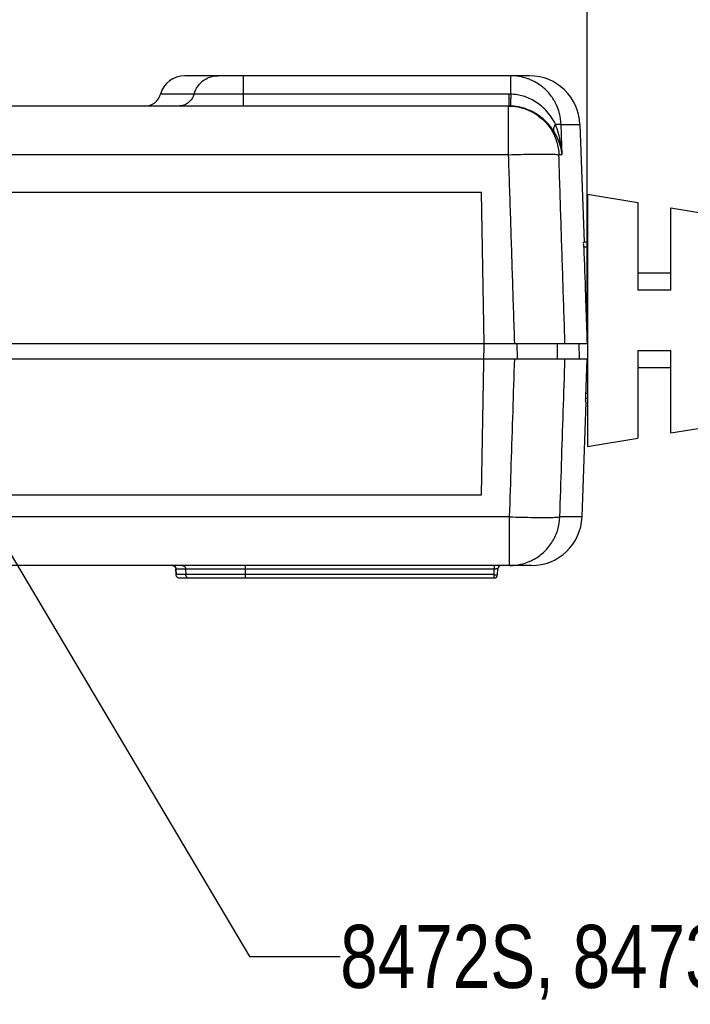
# Model space of a CAD drawing. Header units: inches. Extents: x 0 to 34, y 0 to 22.
# Tile 41 of 60: x 21 to 22.3, y 5 to 6.9. Entities that reach past the tile are written whole.
import ezdxf

# ---------------------------------------------------------------- set-up
doc = ezdxf.new("R2010")
doc.units = ezdxf.units.IN
doc.header["$LTSCALE"] = 1.87
doc.header["$MEASUREMENT"] = 0
doc.layers.get('0').update_dxf_attribs({"linetype": 'CONTINUOUS'})
doc.layers.add('DETAIL', color=7, linetype='CONTINUOUS')
doc.layers.add('DIMENSIONS', color=7, linetype='CONTINUOUS')
doc.styles.get("Standard").update_dxf_attribs({"font": 'txt', "width": 0.8})
doc.dimstyles.new('DIMSTYLE_1', dxfattribs={"dimtxt": 0.125, "dimasz": 0.18, "dimexe": 0.18, "dimexo": 0.0625, "dimgap": 0.09, "dimtad": 0, "dimtih": 1, "dimtoh": 1, "dimdec": 3, "dimzin": 4, "dimdsep": 46, "dimtxsty": 'STANDARD', "dimblk": '_FILLED', "dimblk1": '_FILLED', "dimblk2": '_FILLED', "dimcen": 0.09, "dimadec": 0, "dimazin": 0, "dimtp": 0.001, "dimtm": 0.001, "dimtfac": 1, "dimtdec": 3, "dimtofl": 0, "dimtmove": 0, "dimatfit": 3, "dimldrblk": '_FILLED', "dimfxl": 1, "dimtolj": 1, "dimtzin": 4, "dimarcsym": 0})

# ---------------------------------------------------------------- blocks, each defined once
blk = doc.blocks.new('*D18')
at = {"layer": 'DIMENSIONS', "color": 2, "linetype": 'CONTINUOUS'}
blk.add_line((22.085, 6.3492), (22.085, 7.5052), dxfattribs=at)
at = {"layer": 'DIMENSIONS', "color": 2, "linetype": 'CONTINUOUS', "width": 0.8}
for s, p in [(']', (22.1475, 8.7927)), ('78.13', (22.1475, 8.2927)), ('[', (22.1475, 8.1927)), ('3.076', (22.1475, 7.5677))]:
    blk.add_text(s, height=0.125, rotation=90, dxfattribs=at).set_placement(p)
blk = doc.blocks.new('_FILLED')
at = {"color": 0, "linetype": 'BYBLOCK'}
blk.add_solid([(0, 0), (-1, 0.174), (-1, -0.174)], dxfattribs=at)

msp = doc.modelspace()

# ---------------------------------------------------------------- linework, layer by layer
at = {"color": 7, "linetype": 'CONTINUOUS'}
for p, q in [((21.9708, 6.8177), (21.2873, 6.8177)), ((21.403, 6.8177), (21.403, 6.7577)), ((21.9338, 6.7811), (21.9338, 6.8177)), ((21.3057, 6.7811), (21.2391, 6.7811)), ((21.9301, 6.7811), (21.403, 6.7811)), ((21.9301, 6.7811), (21.9301, 6.7577)), ((21.9294, 6.7577), (19.2424, 6.7577)), ((21.9294, 6.6612), (21.9294, 6.7577)), ((22.0336, 6.7212), (22.0708, 6.7212)), ((22.0708, 6.7212), (22.0789, 6.4877)), ((21.9294, 6.6612), (19.2424, 6.6612)), ((22.0355, 6.6612), (22.0291, 6.6612)), ((19.2959, 6.5867), (21.8759, 6.5867)), ((21.8812, 6.2867), (21.8759, 6.5867)), ((22.0859, 6.5827), (22.0859, 6.0827)), ((22.0859, 6.5827), (22.1859, 6.5663)), ((22.1859, 6.5663), (22.1859, 6.3927)), ((22.2509, 6.3927), (22.2509, 6.5557)), ((22.2509, 6.5557), (22.4709, 6.5197)), ((22.0782, 6.4877), (22.0782, 6.4877)), ((22.0859, 6.4877), (22.0789, 6.4877)), ((22.0859, 6.4777), (22.0784, 6.4777)), ((22.2509, 6.4264), (22.1859, 6.4264)), ((22.2509, 6.3927), (22.1859, 6.3927)), ((20.8425, 6.2867), (22.085, 6.2867)), ((21.8759, 5.9867), (21.8812, 6.2867)), ((21.9456, 6.2867), (21.9461, 6.2567)), ((22.0254, 6.2867), (22.0259, 6.2567)), ((22.0701, 6.2567), (22.0695, 6.2867)), ((22.1859, 6.2727), (22.1859, 6.099)), ((22.1859, 6.2727), (22.2509, 6.2727)), ((22.2509, 6.1097), (22.2509, 6.2727)), ((20.8431, 6.2567), (22.0851, 6.2567)), ((22.0824, 6.1805), (22.0851, 6.2567)), ((22.2509, 6.2389), (22.1859, 6.2389)), ((22.075, 5.9432), (22.0829, 6.1707)), ((22.0822, 6.1707), (22.0829, 6.1707)), ((22.0859, 6.1777), (22.0823, 6.1777)), ((22.0859, 6.1877), (22.0827, 6.1877)), ((22.2509, 6.1097), (22.4709, 6.1457)), ((22.0859, 6.0827), (22.1859, 6.099)), ((19.2959, 5.9867), (21.8759, 5.9867)), ((21.9314, 5.9432), (19.2404, 5.9432)), ((21.9314, 5.8467), (21.9314, 5.9432)), ((22.075, 5.9432), (22.031, 5.9432)), ((21.975, 5.8467), (19.1968, 5.8467)), ((21.267, 5.8452), (21.2686, 5.8434)), ((21.2691, 5.8427), (21.2698, 5.8398)), ((21.2698, 5.8398), (21.27, 5.8285)), ((21.2701, 5.8286), (21.2698, 5.8398)), ((21.2698, 5.8398), (21.2698, 5.8398)), ((21.9008, 5.8398), (21.2698, 5.8398)), ((21.2891, 5.8398), (21.2892, 5.8286)), ((21.4079, 5.8217), (21.4079, 5.8467)), ((21.9006, 5.8286), (21.9008, 5.8398)), ((21.9008, 5.8467), (21.9008, 5.8398)), ((21.9076, 5.8286), (21.9078, 5.8398)), ((21.27, 5.8286), (21.2701, 5.8286)), ((21.9006, 5.8286), (21.2701, 5.8286)), ((21.9006, 5.8217), (21.277, 5.8217)), ((21.9006, 5.8217), (21.9006, 5.8286))]:
    msp.add_line(p, q, dxfattribs=at)
msp.add_lwpolyline([(21.2628, 5.8467), (21.264, 5.8466), (21.2655, 5.8461), (21.2673, 5.845), (21.2691, 5.8427)], dxfattribs=at)
for centre, radius, start, end in [((21.2873, 6.7677), 0.05, 90, 164.4373), ((21.9708, 6.7177), 0.1, 2, 90), ((21.2083, 6.7897), 0.032, 270, 344.4373), ((21.975, 5.9467), 0.1, 270, 358), ((21.9148, 5.8397), 0.007, 89.9996, 179), ((21.9006, 5.8287), 0.007, 270, 359)]:
    msp.add_arc(centre, radius, start, end, dxfattribs=at)
for points, knots in [([(21.3057, 6.7811), (21.3068, 6.7852), (21.3102, 6.7933), (21.3182, 6.8036), (21.3285, 6.8116), (21.3405, 6.8165), (21.3492, 6.8177), (21.3534, 6.8177)], [0, 0, 0, 0, 0.200777, 0.401163, 0.601105, 0.800663, 1, 1, 1, 1]), ([(21.9674, 6.8119), (21.9635, 6.8132), (21.9525, 6.8164), (21.9411, 6.8177), (21.9338, 6.8177)], [0, 0, 0, 0, 0.359234, 1, 1, 1, 1]), ([(22.0336, 6.7212), (22.0333, 6.7285), (22.0312, 6.743), (22.0234, 6.7637), (22.0113, 6.7821), (21.9954, 6.7974), (21.9805, 6.8065), (21.9712, 6.8104), (21.9687, 6.8114)], [0, 0, 0, 0, 0.186121, 0.372165, 0.558213, 0.744171, 0.930272, 1, 1, 1, 1]), ([(21.3057, 6.7811), (21.3048, 6.7778), (21.3018, 6.7714), (21.2947, 6.7638), (21.2854, 6.7588), (21.2785, 6.7577), (21.2751, 6.7577)], [0, 0, 0, 0, 0.250917, 0.501195, 0.750807, 1, 1, 1, 1]), ([(21.403, 6.7811), (21.398, 6.7811), (21.3874, 6.7811), (21.3711, 6.7811), (21.3546, 6.7811), (21.3393, 6.7811), (21.3263, 6.7811), (21.3164, 6.7811), (21.3099, 6.7811), (21.3067, 6.7811), (21.3057, 6.7811)], [0, 0, 0, 0, 0.154586, 0.326347, 0.500927, 0.663167, 0.799874, 0.902215, 0.967572, 1, 1, 1, 1]), ([(21.9338, 6.7811), (21.9331, 6.7811), (21.9319, 6.7811), (21.9307, 6.7811), (21.9301, 6.7811)], [0, 0, 0, 0, 0.499848, 1, 1, 1, 1]), ([(21.9338, 6.7811), (21.9337, 6.7779), (21.9333, 6.7725), (21.9336, 6.7647), (21.9324, 6.761), (21.9334, 6.7578), (21.9329, 6.7576)], [0, 0, 0, 0, 0.400278, 0.720678, 0.927774, 1, 1, 1, 1]), ([(22.0222, 6.7218), (22.0197, 6.7268), (22.014, 6.7365), (22.0036, 6.7493), (21.992, 6.76), (21.9799, 6.7682), (21.9677, 6.7742), (21.9558, 6.7782), (21.9445, 6.7804), (21.9372, 6.781), (21.9338, 6.7811)], [0, 0, 0, 0, 0.150218, 0.300486, 0.440576, 0.57126, 0.69262, 0.804261, 0.906448, 1, 1, 1, 1]), ([(21.9294, 6.7577), (21.9379, 6.7577), (21.955, 6.7555), (21.9788, 6.7458), (21.9995, 6.7304), (22.0155, 6.7102), (22.026, 6.6867), (22.0288, 6.6697), (22.0291, 6.6612)], [0, 0, 0, 0, 0.166436, 0.332933, 0.499536, 0.666261, 0.833097, 1, 1, 1, 1]), ([(21.9329, 6.7576), (21.9324, 6.7576), (21.9315, 6.7577), (21.9305, 6.7577), (21.9301, 6.7577)], [0, 0, 0, 0, 0.499995, 1, 1, 1, 1]), ([(22.0191, 6.7074), (22.016, 6.7122), (22.0093, 6.7212), (21.9977, 6.7327), (21.9856, 6.7416), (21.9737, 6.7481), (21.9624, 6.7526), (21.9518, 6.7555), (21.9421, 6.7571), (21.9358, 6.7576), (21.9329, 6.7576)], [0, 0, 0, 0, 0.164781, 0.324882, 0.468971, 0.598701, 0.715327, 0.819945, 0.91423, 1, 1, 1, 1]), ([(22.0222, 6.7218), (22.0211, 6.7201), (22.0193, 6.7169), (22.0181, 6.7119), (22.0185, 6.7087), (22.0191, 6.7074)], [0, 0, 0, 0, 0.393852, 0.722615, 1, 1, 1, 1]), ([(22.0222, 6.7218), (22.0241, 6.7218), (22.0273, 6.7218), (22.0311, 6.7215), (22.033, 6.7214), (22.0336, 6.7212)], [0, 0, 0, 0, 0.502498, 0.84031, 1, 1, 1, 1]), ([(22.0355, 6.6612), (22.035, 6.6686), (22.0333, 6.6828), (22.0288, 6.7031), (22.0245, 6.7158), (22.0222, 6.7218)], [0, 0, 0, 0, 0.35723, 0.690184, 1, 1, 1, 1]), ([(22.0355, 6.6612), (22.0352, 6.6712), (22.0346, 6.6912), (22.0339, 6.7112), (22.0336, 6.7212)], [0, 0, 0, 0, 0.499991, 1, 1, 1, 1]), ([(22.0355, 6.6612), (22.0349, 6.6669), (22.0328, 6.6779), (22.0271, 6.6935), (22.022, 6.7029), (22.0191, 6.7074)], [0, 0, 0, 0, 0.347799, 0.679923, 1, 1, 1, 1]), ([(21.9294, 6.6612), (21.9376, 6.6615), (21.9535, 6.6618), (21.9761, 6.6623), (21.9958, 6.6625), (22.0115, 6.6623), (22.0222, 6.6621), (22.0274, 6.6615), (22.0291, 6.6612)], [0, 0, 0, 0, 0.245586, 0.477596, 0.680111, 0.840732, 0.949497, 1, 1, 1, 1]), ([(21.9415, 6.2867), (21.9402, 6.3283), (21.9375, 6.4115), (21.9335, 6.5363), (21.9308, 6.6195), (21.9294, 6.6612)], [0, 0, 0, 0, 0.333285, 0.666618, 1, 1, 1, 1]), ([(22.0412, 6.2867), (22.0398, 6.3283), (22.0371, 6.4115), (22.0331, 6.5363), (22.0304, 6.6195), (22.0291, 6.6612)], [0, 0, 0, 0, 0.333285, 0.666618, 1, 1, 1, 1]), ([(22.0784, 6.4778), (22.0784, 6.4791), (22.0784, 6.4813), (22.078, 6.4846), (22.0785, 6.4861), (22.0779, 6.4877), (22.0782, 6.4877)], [0, 0, 0, 0, 0.382142, 0.707541, 0.924662, 1, 1, 1, 1]), ([(22.0784, 6.4778), (22.0795, 6.446), (22.0812, 6.3976), (22.0829, 6.3491), (22.0834, 6.3326)], [0, 0, 0, 0, 0.65804, 1, 1, 1, 1]), ([(21.9314, 5.9432), (21.9325, 5.978), (21.9348, 6.0477), (21.9382, 6.1522), (21.9404, 6.2218), (21.9415, 6.2567)], [0, 0, 0, 0, 0.333374, 0.666707, 1, 1, 1, 1]), ([(22.031, 5.9432), (22.0322, 5.978), (22.0344, 6.0477), (22.0378, 6.1522), (22.0401, 6.2218), (22.0412, 6.2567)], [0, 0, 0, 0, 0.333374, 0.666707, 1, 1, 1, 1]), ([(22.0822, 6.1707), (22.0819, 6.1707), (22.0825, 6.1722), (22.082, 6.1737), (22.0823, 6.176), (22.0823, 6.1774), (22.0823, 6.1778)], [0, 0, 0, 0, 0.104281, 0.404816, 0.855228, 1, 1, 1, 1]), ([(21.9314, 5.9432), (21.9396, 5.9429), (21.9555, 5.9425), (21.9781, 5.942), (21.9979, 5.9419), (22.0136, 5.9419), (22.024, 5.9425), (22.0295, 5.9425), (22.031, 5.9432)], [0, 0, 0, 0, 0.246954, 0.478644, 0.680821, 0.841064, 0.949581, 1, 1, 1, 1]), ([(21.9716, 5.8552), (21.9746, 5.8565), (21.9851, 5.8618), (22.0015, 5.874), (22.0176, 5.8942), (22.028, 5.9178), (22.0308, 5.9347), (22.031, 5.9432)], [0, 0, 0, 0, 0.086865, 0.315369, 0.543924, 0.772631, 1, 1, 1, 1]), ([(21.266, 5.8459), (21.2661, 5.8459), (21.2664, 5.8457), (21.2666, 5.8456), (21.2667, 5.8455)], [0, 0, 0, 0, 0.442154, 1, 1, 1, 1]), ([(21.2821, 5.8467), (21.2833, 5.8467), (21.2857, 5.846), (21.2884, 5.8434), (21.289, 5.841), (21.2891, 5.8398)], [0, 0, 0, 0, 0.332077, 0.665403, 1, 1, 1, 1]), ([(21.9078, 5.8398), (21.9078, 5.8399), (21.9074, 5.8398), (21.907, 5.8399), (21.9061, 5.8398), (21.9051, 5.8399), (21.9038, 5.8398), (21.9023, 5.8398), (21.9013, 5.8398), (21.9008, 5.8398)], [0, 0, 0, 0, 0.024677, 0.097368, 0.214812, 0.372474, 0.563703, 0.777522, 1, 1, 1, 1]), ([(21.9314, 5.8467), (21.9399, 5.8467), (21.9532, 5.8484), (21.9658, 5.8527), (21.9701, 5.8545)], [0, 0, 0, 0, 0.642671, 1, 1, 1, 1]), ([(21.277, 5.8217), (21.276, 5.8217), (21.2738, 5.8222), (21.2713, 5.8242), (21.2702, 5.8265), (21.27, 5.8281), (21.27, 5.8285)], [0, 0, 0, 0, 0.294789, 0.578917, 0.870764, 1, 1, 1, 1]), ([(21.2712, 5.8248), (21.2712, 5.8249), (21.271, 5.8252), (21.2708, 5.8255), (21.2707, 5.8257)], [0, 0, 0, 0, 0.324686, 1, 1, 1, 1]), ([(21.2738, 5.8225), (21.2737, 5.8225), (21.2735, 5.8226), (21.2733, 5.8227), (21.2732, 5.8228)], [0, 0, 0, 0, 0.183226, 1, 1, 1, 1]), ([(21.2962, 5.8217), (21.295, 5.8217), (21.2926, 5.8223), (21.2899, 5.8249), (21.2893, 5.8274), (21.2892, 5.8286)], [0, 0, 0, 0, 0.332077, 0.665403, 1, 1, 1, 1]), ([(21.9006, 5.8286), (21.9017, 5.8285), (21.904, 5.8283), (21.9057, 5.8289), (21.9076, 5.8282), (21.9076, 5.8286)], [0, 0, 0, 0, 0.499857, 0.865798, 1, 1, 1, 1])]:
    msp.add_open_spline(points, degree=3, knots=knots, dxfattribs=at)
for points in [[(21.9687, 6.8114), (21.9682, 6.8115), (21.9678, 6.8117), (21.9674, 6.8119)], [(22.0834, 6.3326), (22.084, 6.3173), (22.0845, 6.302), (22.085, 6.2867)], [(22.0823, 6.1778), (22.0824, 6.1787), (22.0824, 6.1796), (22.0824, 6.1805)], [(21.2667, 5.8455), (21.2673, 5.8451), (21.2678, 5.8447), (21.2682, 5.8441)], [(21.2682, 5.8441), (21.2685, 5.8439), (21.2687, 5.8436), (21.2689, 5.8432)], [(21.2689, 5.8432), (21.2693, 5.8425), (21.2696, 5.8416), (21.2698, 5.8407)], [(21.2698, 5.8407), (21.2698, 5.8404), (21.2698, 5.8401), (21.2698, 5.8398)], [(21.9701, 5.8545), (21.9706, 5.8547), (21.9711, 5.855), (21.9716, 5.8552)], [(21.2707, 5.8257), (21.2703, 5.8266), (21.2701, 5.8276), (21.2701, 5.8286)], [(21.2732, 5.8228), (21.2724, 5.8234), (21.2717, 5.824), (21.2712, 5.8248)], [(21.277, 5.8217), (21.2759, 5.8217), (21.2748, 5.822), (21.2738, 5.8225)]]:
    msp.add_open_spline(points, degree=3, dxfattribs=at)
at = {"layer": 'DETAIL', "color": 2, "linetype": 'CONTINUOUS'}
for p, q in [((20.7948, 6.1171), (21.4155, 5.0717)), ((21.4155, 5.0717), (21.5955, 5.0717))]:
    msp.add_line(p, q, dxfattribs=at)

# ---------------------------------------------------------------- texts
at = {"layer": 'DETAIL', "color": 2, "linetype": 'CONTINUOUS', "width": 0.8}
msp.add_text('8472S, 8473S AND 8476S ONLY', height=0.125, dxfattribs=at).set_placement((21.5955, 5.0092))

# ---------------------------------------------------------------- dimensions: what is measured, and where the dimension line sits
at = {"layer": 'DIMENSIONS', "color": 2, "linetype": 'CONTINUOUS'}
dim = msp.add_ordinate_dim(feature_location=(22.085, 6.3492), offset=(0, 1.156), dtype=1, origin=(19.0089, 6.4683), dimstyle='DIMSTYLE_1', dxfattribs=at)
dim.commit()
dim.dimension.update_dxf_attribs({"geometry": '*D18', "text_midpoint": (22.085, 8.2302)})

doc.saveas('drawing.dxf')
